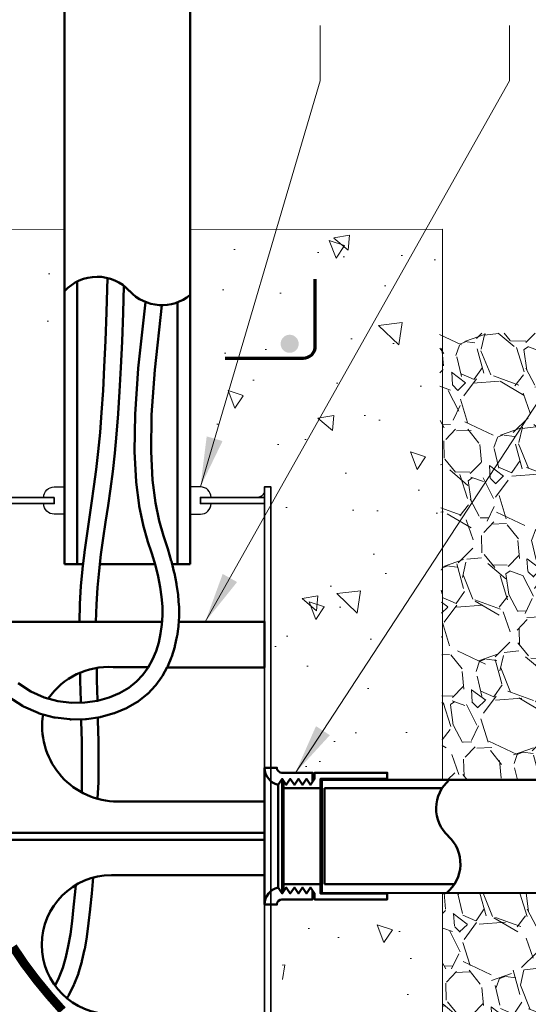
# Model space of a CAD drawing. Header units: inches. Extents: x 0 to 21.3, y 0 to 11.
# Tile 4 of 7: x 5.3 to 6.6, y 6.5 to 9. Entities that reach past the tile are written whole.
import ezdxf

# ---------------------------------------------------------------- set-up
doc = ezdxf.new("R2010")
doc.units = ezdxf.units.IN
doc.header["$LTSCALE"] = 0.375
doc.header["$MEASUREMENT"] = 0
for name, color, linetype, lineweight in [('C-PVMT-ASPH', 8, 'CONTINUOUS', 18), ('E-AFLD-CIRC-SERS', 203, 'CONTINUOUS', 50), ('E-AFLD-DEVC', 23, 'CONTINUOUS', 50), ('E-GRND-EQUI', 83, 'CONTINUOUS', 50), ('E-POWR-CNDT', 83, 'CONTINUOUS', 50), ('G-ANNO-PATT', 252, 'CONTINUOUS', 18), ('P-STRM-PIPE', 163, 'STRAF', 50), ('S-FABR-PL~~', 142, 'CONTINUOUS', 35), ('S-FSTN-MISC', 13, 'CONTINUOUS', 25), ('S-REIN-RBAR', 5, 'CONTINUOUS', 70)]:
    doc.layers.add(name, color=color, linetype=linetype, lineweight=lineweight)
doc.layers.add('G-ANNO-TEXT', color=7, linetype='CONTINUOUS')
doc.styles.add('01-E-BLDG-1_1', font='arial.ttf', dxfattribs={"height": 0.09375})
doc.styles.add('Arial', font='arial.ttf')
doc.linetypes.add('STRAF', pattern='A,1.25,-0.25,["SD",Arial,S=0.125,R=0,X=-0.1,Y=-0.06],-0.25', length=1.75)
doc.dimstyles.new('01-E-BLDG-1_1', dxfattribs={"dimtxt": 0.09375, "dimasz": 0.125, "dimexe": 0.0625, "dimexo": 0.0625, "dimgap": 0.0625, "dimtad": 1, "dimdec": 4, "dimzin": 3, "dimdsep": 46, "dimlunit": 4, "dimtxsty": '01-E-BLDG-1_1', "dimcen": 0.0625, "dimclrd": 1, "dimclre": 1, "dimclrt": 256, "dimazin": 0, "dimtfac": 1, "dimtdec": 4, "dimtmove": 1, "dimatfit": 3, "dimfxl": 1, "dimfrac": 2, "dimtolj": 1, "dimtzin": 3, "dimlwd": 0, "dimlwe": 0, "dimarcsym": 0})

msp = doc.modelspace()

# ---------------------------------------------------------------- hatches: boundary and pattern name
at = {"layer": 'G-ANNO-PATT'}
h = msp.add_hatch(dxfattribs=at)
h.set_pattern_fill('AR-CONC', color=256, scale=0.0625, angle=450)
h.set_pattern_definition([(140, (0.1835779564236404, 1.77635683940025e-14), (0.03922008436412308, 0.4482876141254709), [0.046875, -0.515625]), (84.99999999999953, (0.1835779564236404, 1.77635683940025e-14), (-0.4701200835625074, -0.08671958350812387), [0.03749999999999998, -0.4124999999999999]), (190.4514444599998, (0.1868462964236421, 0.0373573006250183), (-0.4308999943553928, 0.3615680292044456), [0.03983761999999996, -0.4382138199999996]), (136.1841999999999, (0.05857795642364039, 1.77635683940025e-14), (0.1034495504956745, 0.6670258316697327), [0.07031249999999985, -0.7734374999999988]), (186.6356354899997, (0.06719877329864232, 0.05558546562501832), (-0.6088241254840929, 0.5841637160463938), [0.05975646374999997, -0.6573210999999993]), (81.18416398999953, (0.05857795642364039, 1.77635683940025e-14), (-0.6088241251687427, 0.5841637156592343), [0.05624999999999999, -0.6187500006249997]), (110.9999999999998, (0.08982795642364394, 0.06250000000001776), (0.2516368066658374, 0.373066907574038), [0.04687499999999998, -0.5156249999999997]), (56.00000000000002, (0.08982795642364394, 0.06250000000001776), (-0.4532187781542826, 0.1520720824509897), [0.03749999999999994, -0.4124999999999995]), (161.4514447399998, (0.1107976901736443, 0.09358890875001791), (-0.20158197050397, 0.5251389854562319), [0.03983761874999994, -0.4382138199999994]), (127.5, (0.1835779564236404, 1.77635683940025e-14), (-0.2080586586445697, 0.007599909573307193), [0, -0.4074999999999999, 0, -0.4187499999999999, 0, -0.4140624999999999]), (97.49999999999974, (0.1835779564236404, 1.77635683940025e-14), (-0.2465073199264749, 0.1644184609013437), [0, -0.2387499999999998, 0, -0.3981249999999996, 0, -0.1578124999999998]), (57.49999999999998, (0.1835779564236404, -0.1393749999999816), (0.01409679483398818, 0.3336390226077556), [0, -0.1562499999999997, 0, -0.4874999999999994, 0, -0.6468749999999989]), (47.49999999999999, (0.1835779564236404, -0.2018749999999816), (-0.0625656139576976, 0.3644913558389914), [0, -0.203125, 0, -0.32375, 0, -0.459375])])
edge = h.paths.add_edge_path(flags=16)
edge.add_arc((5.02948446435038, 8.109101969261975), 0.005729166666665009, 89.99999999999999, 450)
edge = h.paths.add_edge_path(flags=16)
edge.add_arc((4.577077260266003, 8.109101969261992), 0.005729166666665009, 89.99999999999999, 450)
edge = h.paths.add_edge_path()
edge.add_arc((5.938447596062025, 8.115464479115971), 0.01885530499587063, 89.99999999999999, 450)
edge = h.paths.add_edge_path(flags=16)
edge.add_arc((4.12467005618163, 8.109101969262), 0.005729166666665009, 89.99999999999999, 450)
edge = h.paths.add_edge_path(flags=16)
edge.add_arc((3.705050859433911, 8.114259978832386), 0.005729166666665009, 89.99999999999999, 450)
edge = h.paths.add_edge_path(flags=16)
edge.add_arc((3.252643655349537, 8.114259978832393), 0.005729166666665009, 89.99999999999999, 450)
h.paths.add_polyline_path([(2.598766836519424, 5.452338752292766), (2.584130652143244, 5.295400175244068), (3.194958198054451, 5.317898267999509), (3.06274877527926, 5.043078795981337), (3.43026434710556, 5.043078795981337), (3.430264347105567, 5.219147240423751), (3.430264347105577, 5.455133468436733), (5.395319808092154, 5.500853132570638), (5.399361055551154, 5.731296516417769), (5.362989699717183, 5.787896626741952), (5.37511349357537, 6.074940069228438), (2.590684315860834, 6.074940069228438)])
h.paths.add_polyline_path([(5.808989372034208, 5.481722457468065), (6.351782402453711, 5.473617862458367), (6.339630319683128, 6.786563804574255), (5.97506783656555, 6.77035461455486), (5.991270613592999, 6.032835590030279), (5.800887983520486, 6.073358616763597)])
h.paths.add_polyline_path([(2.621419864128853, 4.577002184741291), (3.01064724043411, 4.617240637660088), (3.016823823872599, 4.077736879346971), (3.411205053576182, 4.026372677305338), (3.430264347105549, 4.812071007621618), (3.016123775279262, 4.714696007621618), (2.95037377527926, 4.812071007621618), (2.596486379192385, 4.786900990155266), (2.633329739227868, 4.645445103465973)])
h.paths.add_polyline_path([(2.606849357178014, 2.266560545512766), (2.918026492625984, 2.262517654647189), (3.00693424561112, 2.375717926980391), (3.043305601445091, 2.270603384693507), (3.390854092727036, 2.274646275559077), (3.394895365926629, 3.216634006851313), (3.249409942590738, 3.325791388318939), (3.196873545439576, 3.006404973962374), (2.930150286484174, 2.986190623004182), (2.853366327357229, 3.054919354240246), (2.655344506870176, 3.018533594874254)])
edge = h.paths.add_edge_path()
edge.add_line((5.334960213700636, 7.801390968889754), (5.436612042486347, 8.467143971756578))
edge.add_line((5.436612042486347, 8.467143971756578), (4.903345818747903, 8.46274837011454))
edge.add_line((4.903345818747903, 8.46274837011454), (2.726080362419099, 8.462748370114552))
edge.add_arc((2.7403360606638, 8.319318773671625), 0.1441363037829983, 95.67607790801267, 154.1881070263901)
edge.add_line((2.610580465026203, 8.38207831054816), (2.604402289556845, 8.012767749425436))
edge.add_line((2.604402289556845, 8.012767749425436), (2.579483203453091, 7.80139096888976))
edge.add_line((2.579483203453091, 7.801390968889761), (2.651933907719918, 7.801390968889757))
edge.add_arc((2.659586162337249, 7.817762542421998), 0.01807167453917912, 244.9480929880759, 295.0519070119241)
edge.add_line((2.667238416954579, 7.801390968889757), (5.334960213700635, 7.801390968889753))
h = msp.add_hatch(dxfattribs=at)
h.set_pattern_fill('AR-CONC', color=256, scale=0.0625, angle=450)
h.set_pattern_definition([(140, (19.50000000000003, 2.499999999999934), (0.03922008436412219, 0.4482876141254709), [0.046875, -0.515625]), (84.99999999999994, (19.50000000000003, 2.499999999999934), (-0.4701200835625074, -0.08671958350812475), [0.0375, -0.4125]), (190.45144446, (19.50326834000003, 2.537357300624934), (-0.4308999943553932, 0.3615680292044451), [0.03983761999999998, -0.4382138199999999]), (136.1842, (19.37500000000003, 2.499999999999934), (0.1034495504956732, 0.6670258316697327), [0.07031249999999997, -0.7734374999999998]), (186.6356354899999, (19.38362081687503, 2.555585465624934), (-0.6088241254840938, 0.584163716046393), [0.05975646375, -0.6573210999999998]), (81.18416398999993, (19.37500000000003, 2.499999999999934), (-0.6088241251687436, 0.5841637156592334), [0.05624999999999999, -0.6187500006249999]), (111, (19.40625000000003, 2.562499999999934), (0.2516368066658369, 0.3730669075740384), [0.04687499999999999, -0.5156249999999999]), (56.00000000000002, (19.40625000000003, 2.562499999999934), (-0.453218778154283, 0.1520720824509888), [0.03749999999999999, -0.4124999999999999]), (161.45144474, (19.42721973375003, 2.593588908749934), (-0.2015819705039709, 0.5251389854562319), [0.03983761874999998, -0.4382138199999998]), (127.5, (19.50000000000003, 2.499999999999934), (-0.2080586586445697, 0.007599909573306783), [0, -0.4074999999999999, 0, -0.41875, 0, -0.4140624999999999]), (97.49999999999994, (19.50000000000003, 2.499999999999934), (-0.2465073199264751, 0.164418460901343), [0, -0.23875, 0, -0.398125, 0, -0.1578125]), (57.49999999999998, (19.50000000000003, 2.360624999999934), (0.01409679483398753, 0.3336390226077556), [0, -0.15625, 0, -0.4874999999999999, 0, -0.6468749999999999]), (47.49999999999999, (19.50000000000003, 2.298124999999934), (-0.06256561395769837, 0.3644913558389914), [0, -0.203125, 0, -0.32375, 0, -0.459375])])
h.paths.add_polyline_path([(5.952045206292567, 7.129250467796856), (6.376572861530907, 7.129250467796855), (6.376572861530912, 8.468668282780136), (5.749112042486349, 8.46866828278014), (5.749112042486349, 7.837492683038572), (5.956910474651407, 7.837492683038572)])
h = msp.add_hatch(dxfattribs=at)
h.set_pattern_fill('GRAVEL', color=256, scale=0.25, angle=111.9999999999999, style=0)
h.set_pattern_definition([(340.012787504, (-0.1156471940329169, 0.07324144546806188), (2.835376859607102, -1.011502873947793), [0.03363399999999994, -3.329772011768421]), (296.9697407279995, (-0.08403894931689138, 0.0617449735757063), (-1.355615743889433, 2.687899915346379), [0.05771699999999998, -5.713981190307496]), (244.510447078, (-0.0578631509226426, 0.01030493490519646), (1.613239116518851, 3.348127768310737), [0.04069699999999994, -4.029008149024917]), (19.27368900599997, (0.03660998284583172, -0.05668257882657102), (-4.729570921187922, -1.641237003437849), [0.0525595, -5.20338951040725]), (44.83365417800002, (0.08622365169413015, -0.03933369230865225), (-2.313293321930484, -2.282799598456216), [0.05153875, -5.102343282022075]), (109.2736890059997, (0.1227727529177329, -0.002996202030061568), (1.641237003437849, -4.729570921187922), [0.05255949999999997, -5.203389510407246]), (149.6942404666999, (0.1054238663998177, 0.04661746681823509), (3.535431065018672, -2.076831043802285), [0.06950724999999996, -6.881212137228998]), (184.2553283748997, (0.04541518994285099, 0.08169179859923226), (-5.75507273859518, -0.437764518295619), [0.06562199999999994, -6.496580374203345]), (233.429565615, (-0.02002593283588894, 0.0768225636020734), (-2.264134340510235, -3.071839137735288), [0.05273749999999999, -5.221018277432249]), (287.2363583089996, (-0.05144752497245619, 0.03446771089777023), (-0.7983721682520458, 2.643407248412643), [0.06020799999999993, -2.95019064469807]), (334.3974377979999, (-0.03360704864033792, -0.02303635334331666), (3.673575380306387, -1.751383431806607), [0.077862, -7.708343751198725]), (250.814074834, (-0.05378718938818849, 0.1737319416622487), (-0.7352142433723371, -2.184481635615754), [0.02657524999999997, -2.630961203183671]), (283.4692343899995, (-0.06252077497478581, 0.1486326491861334), (-0.753879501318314, 3.200650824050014), [0.05055924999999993, -5.005377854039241]), (337, (-0.05074432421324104, 0.09946390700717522), (0.2317959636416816, 0.09365164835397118), [0.03535524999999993, -0.3181981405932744]), (315.198590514, (-0.0720042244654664, 0.07199999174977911), (-0.9318501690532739, 0.9716765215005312), [0.0190395, -1.884903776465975]), (43.80140948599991, (-0.05849473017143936, 0.05858382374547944), (-0.6017362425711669, -0.5127509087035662), [0.02692575, -1.319365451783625]), (142.9637565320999, (-0.03906119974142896, 0.07722082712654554), (-0.7445468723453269, 0.5080845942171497), [0.04373224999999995, -1.414005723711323]), (273.5650511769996, (-0.0739705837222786, 0.1035615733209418), (0.04449266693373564, 0.5572435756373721), [0.03162274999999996, -0.7589466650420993]), (128.389540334, (-0.004176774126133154, -0.07585783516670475), (-1.631904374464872, 2.037004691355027), [0.0443, -4.38571128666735]), (182.3461759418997, (-0.03168735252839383, -0.04113510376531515), (2.924362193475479, 0.1029842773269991), [0.03716524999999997, -3.679351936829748]), (45.19859051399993, (-0.1203297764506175, 0.0848312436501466), (-0.9716765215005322, -0.931850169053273), [0.03807875, -1.865864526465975]), (95.61045966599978, (-0.09349744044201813, 0.111850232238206), (0.2411285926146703, -2.598914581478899), [0.04429999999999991, -4.385711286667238]), (91.4439547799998, (0.1395367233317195, -0.01779381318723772), (0.004666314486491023, -1.346283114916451), [0.04271999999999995, -2.093280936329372]), (46.77514056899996, (0.1384602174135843, 0.02491263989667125), (-2.081497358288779, -2.18914795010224), [0.03579449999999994, -3.543660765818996]), (178.8014094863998, (0.1105296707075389, 0.1808008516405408), (-1.346283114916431, -0.004666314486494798), [0.03807874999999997, -1.865864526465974]), (129.3540246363, (0.07245913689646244, 0.1815973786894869), (2.144655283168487, -2.638740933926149), [0.04190775, -4.14885590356]), (181.4439547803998, (0.1564189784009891, 0.06722082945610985), (1.34628311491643, 0.004666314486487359), [0.02135999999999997, -2.114640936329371]), (213.3099324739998, (0.1161487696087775, 0.1668930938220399), (-0.8335322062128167, -0.6064025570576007), [0.0127475, -1.2620073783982]), (277.9637565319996, (0.1054954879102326, 0.1598925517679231), (-0.04915898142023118, 0.7890395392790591), [0.05153874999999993, -0.979237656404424]), (298.0090059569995, (0.1126360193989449, 0.1088507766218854), (-1.168312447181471, 2.224307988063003), [0.04776249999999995, -4.728480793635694]), (55.69006752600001, (-0.01819956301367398, 0.0856494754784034), (-0.3699402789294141, -0.4190992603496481), [0.03605549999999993, -0.865332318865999]), (105.1572265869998, (0.002123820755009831, 0.1154313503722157), (-1.128486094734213, 4.127834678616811), [0.06294849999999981, -6.231890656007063]), (172.9453959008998, (-0.01433521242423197, 0.1761898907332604), (1.997178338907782, -0.2716223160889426), [0.02573899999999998, -2.548168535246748]), (201.9999999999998, (-0.03987943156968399, 0.1793510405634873), (-0.1381443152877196, -0.3254476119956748), [0.015, -0.2349999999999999]), (232.2564371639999, (0.1075551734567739, 0.1014053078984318), (1.247965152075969, 1.582745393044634), [0.03473099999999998, -3.438379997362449]), (160.0127875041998, (0.08629527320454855, 0.07394139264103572), (-2.83537685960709, 1.011502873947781), [0.0672679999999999, -3.296138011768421]), (111.9999999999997, (0.02307878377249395, 0.09693433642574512), (-0.3254476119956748, 0.1381443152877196), [0.06499999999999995, -0.1849999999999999]), (77.30484646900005, (-0.001270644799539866, 0.1572012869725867), (0.6860552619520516, 2.97352117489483), [0.0395285, -3.9133185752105]), (6.054604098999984, (0.007416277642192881, 0.1957634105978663), (1.02083550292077, 0.1428106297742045), [0.03640049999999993, -1.783626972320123]), (319.645975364, (0.04361377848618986, 0.1996028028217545), (4.097340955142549, -3.467606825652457), [0.05926625, -5.867368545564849]), (287.4260787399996, (0.08877818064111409, 0.161227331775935), (0.9856754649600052, -3.106999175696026), [0.06269974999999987, -6.207268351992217])])
edge = h.paths.add_edge_path()
edge.add_line((6.806795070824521, 7.09878126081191), (6.881429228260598, 7.098781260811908))
edge.add_arc((6.881429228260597, 7.22378126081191), 0.1250000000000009, 270.0000000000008, 337.7572024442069)
edge.add_line((6.997127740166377, 7.176464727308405), (7.345866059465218, 8.029200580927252))
edge.add_line((7.345866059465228, 8.029200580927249), (7.345866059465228, 8.21011048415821))
edge.add_line((7.345866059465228, 8.21011048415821), (6.369327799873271, 8.20998725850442))
edge.add_line((6.36932779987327, 8.20998725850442), (6.376448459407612, 7.09882529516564))
edge.add_line((6.376448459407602, 7.098825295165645), (6.80679499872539, 7.098825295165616))
edge.add_line((6.80679499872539, 7.098825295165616), (6.806795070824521, 7.098781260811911))
edge = h.paths.add_edge_path()
edge.add_line((6.807256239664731, 6.817123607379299), (6.807255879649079, 6.817343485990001))
edge.add_line((6.807255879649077, 6.817343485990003), (6.376909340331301, 6.817343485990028))
edge.add_line((6.376909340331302, 6.817343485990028), (6.381113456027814, 5.638157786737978))
edge.add_line((6.381113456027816, 5.638157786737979), (7.345866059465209, 5.631267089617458))
edge.add_line((7.345866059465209, 5.631267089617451), (7.345866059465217, 7.286199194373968))
edge.add_line((7.345866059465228, 7.286199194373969), (7.257449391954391, 7.070002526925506))
edge.add_arc((6.881429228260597, 7.223781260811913), 0.4062500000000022, 269.9999999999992, 337.75720244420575, ccw=False)
edge.add_line((6.881429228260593, 6.81753126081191), (6.807256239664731, 6.817123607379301))
at = {"layer": 'S-REIN-RBAR'}
h = msp.add_hatch(color=256, dxfattribs=at)
edge = h.paths.add_edge_path()
edge.add_arc((5.99637829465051, 8.18329705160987), 0.02249692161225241, 270, 630, ccw=False)

# ---------------------------------------------------------------- linework, layer by layer
at = {"layer": 'C-PVMT-ASPH'}
for p, q in [((2.726080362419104, 8.462748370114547), (5.436612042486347, 8.467143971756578)), ((5.749112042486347, 8.4676507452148), (6.376572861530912, 8.468668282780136)), ((6.376572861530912, 8.468668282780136), (6.37657286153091, 7.098869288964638)), ((6.37657286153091, 6.817564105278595), (6.37657286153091, 5.455133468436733))]:
    msp.add_line(p, q, dxfattribs=at)
at = {"layer": 'E-AFLD-CIRC-SERS'}
for points in [[(5.473376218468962, 7.492017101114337), (5.474635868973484, 7.536292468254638, -0.008231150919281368), (5.474666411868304, 7.536972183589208), (5.477335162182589, 7.580406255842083, -0.007708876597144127), (5.477384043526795, 7.581041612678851), (5.481266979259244, 7.623035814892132, -0.006278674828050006), (5.481321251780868, 7.623551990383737), (5.486154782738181, 7.66456381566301, -0.00455051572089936), (5.486202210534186, 7.664936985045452), (5.491722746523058, 7.705423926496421, -0.002623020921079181), (5.491753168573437, 7.705638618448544), (5.497697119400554, 7.746058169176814, -0.0006141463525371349), (5.497704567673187, 7.746108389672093), (5.503800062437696, 7.78686267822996), (5.509773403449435, 7.828334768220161), (5.515364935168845, 7.870983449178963), (5.520379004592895, 7.915390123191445), (5.524830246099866, 7.962332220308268), (5.528778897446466, 8.01258662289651), (5.532283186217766, 8.066913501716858), (5.535401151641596, 8.126068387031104), (5.538191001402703, 8.190803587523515), (5.540711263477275, 8.26186957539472), (5.54322522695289, 8.346933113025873)], [(5.514726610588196, 7.492017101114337), (5.515943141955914, 7.534776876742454), (5.518571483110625, 7.577553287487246), (5.522401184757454, 7.618971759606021), (5.527182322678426, 7.65953903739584), (5.532662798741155, 7.699732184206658), (5.538587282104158, 7.740019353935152), (5.544687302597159, 7.780803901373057, 0.001354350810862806), (5.544703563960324, 7.780914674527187), (5.55070357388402, 7.822571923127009, 0.003171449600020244), (5.550739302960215, 7.822831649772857), (5.556371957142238, 7.865793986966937, 0.004481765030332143), (5.556416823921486, 7.866161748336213), (5.561472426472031, 7.910936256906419, 0.004473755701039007), (5.561510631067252, 7.911304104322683), (5.565995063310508, 7.958596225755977, 0.004032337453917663), (5.566023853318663, 7.958928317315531), (5.569996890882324, 8.009493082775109, 0.003499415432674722), (5.570017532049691, 8.009781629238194), (5.573538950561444, 8.064374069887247, 0.002938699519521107), (5.573553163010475, 8.06461658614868), (5.576682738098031, 8.12399173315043, 0.002397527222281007), (5.576692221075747, 8.124189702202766), (5.579489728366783, 8.189102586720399, 0.001905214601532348), (5.579495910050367, 8.189259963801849), (5.582021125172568, 8.260465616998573, 0.001475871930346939), (5.582025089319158, 8.260587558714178), (5.584002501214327, 8.327496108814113)], [(5.297044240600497, 7.305614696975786), (5.33175640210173, 7.282969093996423, 0.04041721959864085), (5.334688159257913, 7.281377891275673), (5.370795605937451, 7.26540605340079, 0.03851656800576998), (5.373793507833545, 7.26434736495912), (5.410542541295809, 7.25447379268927, 0.03608464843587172), (5.413467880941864, 7.25391016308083), (5.450104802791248, 7.249559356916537, 0.03373126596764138), (5.452886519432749, 7.249418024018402), (5.4886576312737, 7.250014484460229, 0.03195823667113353), (5.491288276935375, 7.250226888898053), (5.525439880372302, 7.255195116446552, 0.03117207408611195), (5.5279594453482, 7.25572368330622), (5.559737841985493, 7.26448817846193, 0.03178120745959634), (5.562218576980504, 7.265345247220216), (5.590870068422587, 7.277330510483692, 0.03388861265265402), (5.593372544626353, 7.278582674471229), (5.618312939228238, 7.293252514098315, 0.03518116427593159), (5.620706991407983, 7.294897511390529), (5.64203012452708, 7.311872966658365, 0.03485660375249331), (5.644151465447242, 7.313817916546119), (5.662120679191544, 7.332759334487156, 0.03321421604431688), (5.663872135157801, 7.334869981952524), (5.67875077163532, 7.355437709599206, 0.03058653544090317), (5.68010352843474, 7.357571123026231), (5.692154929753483, 7.379425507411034, 0.02741841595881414), (5.693138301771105, 7.38146579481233), (5.702625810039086, 7.404267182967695, 0.02410909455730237), (5.703301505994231, 7.406140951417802), (5.710488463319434, 7.429549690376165, 0.02093191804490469), (5.71092647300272, 7.43122293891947), (5.71607622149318, 7.454899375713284, 0.01861846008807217), (5.716347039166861, 7.456413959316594), (5.719680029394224, 7.48011602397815, 0.01856360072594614), (5.719837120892, 7.481642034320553), (5.721402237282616, 7.505517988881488, 0.01839129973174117), (5.721445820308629, 7.507037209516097), (5.721249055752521, 7.531332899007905, 0.01749421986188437), (5.721186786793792, 7.53277731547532), (5.719234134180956, 7.557738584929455, 0.01601961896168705), (5.719088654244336, 7.559054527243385), (5.71538610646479, 7.584927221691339, 0.01417420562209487), (5.715187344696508, 7.586081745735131), (5.709740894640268, 7.613111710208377, 0.01216595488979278), (5.709518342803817, 7.614092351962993), (5.702333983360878, 7.642525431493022, 0.01016379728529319), (5.702111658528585, 7.643335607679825), (5.693195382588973, 7.673417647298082, 0.005529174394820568), (5.693060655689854, 7.673854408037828), (5.682743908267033, 7.706031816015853), (5.67224871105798, 7.742726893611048), (5.66278013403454, 7.787438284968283), (5.655545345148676, 7.843916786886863), (5.651886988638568, 7.915724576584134), (5.653203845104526, 8.006263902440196), (5.660896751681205, 8.118851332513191), (5.678875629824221, 8.27928204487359)], [(5.320926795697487, 7.339385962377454), (5.352939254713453, 7.318501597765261), (5.386058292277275, 7.30385165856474), (5.419825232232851, 7.294779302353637), (5.453593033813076, 7.290769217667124), (5.486646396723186, 7.291320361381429), (5.518213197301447, 7.295912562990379), (5.547480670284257, 7.303984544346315), (5.573625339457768, 7.314921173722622), (5.596102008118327, 7.328141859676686), (5.615157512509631, 7.343312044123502), (5.631188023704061, 7.360209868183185), (5.64451941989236, 7.378638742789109), (5.655412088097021, 7.398391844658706), (5.66408084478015, 7.41922552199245), (5.670721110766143, 7.440853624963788), (5.67552327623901, 7.462932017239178), (5.678642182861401, 7.485111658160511), (5.680107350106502, 7.507462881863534), (5.679922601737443, 7.530274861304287), (5.67807801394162, 7.553854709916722), (5.674552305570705, 7.578491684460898), (5.669320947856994, 7.604454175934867), (5.66236272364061, 7.631992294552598), (5.653630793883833, 7.661452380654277), (5.643283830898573, 7.69372402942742, -0.007923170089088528), (5.64309377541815, 7.694350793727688), (5.632309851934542, 7.732055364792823, -0.01747332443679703), (5.631961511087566, 7.73345675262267), (5.622169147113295, 7.779697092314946, -0.02032368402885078), (5.621888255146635, 7.781352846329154), (5.614446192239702, 7.839449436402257, -0.01912777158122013), (5.61430545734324, 7.841023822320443), (5.610572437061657, 7.914297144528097, -0.0163629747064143), (5.610547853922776, 7.915649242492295), (5.611882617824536, 8.007419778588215, -0.01342047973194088), (5.61192850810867, 8.00852806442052), (5.619689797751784, 8.122116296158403, -0.01084503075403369), (5.619770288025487, 8.123009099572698), (5.638165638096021, 8.287156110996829)], [(5.518172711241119, 7.295906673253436), (5.51814373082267, 7.296891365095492, 0.0003782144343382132), (5.518142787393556, 7.296922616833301), (5.516596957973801, 7.346876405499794), (5.517177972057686, 7.376911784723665), (5.517177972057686, 7.376911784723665)], [(5.476960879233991, 7.291158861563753), (5.476828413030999, 7.295659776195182), (5.475281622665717, 7.345644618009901, -0.001129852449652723), (5.475278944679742, 7.34573798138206), (5.475189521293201, 7.365455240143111)], [(5.518939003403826, 7.052929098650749), (5.520718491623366, 7.093549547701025, 0.004358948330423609), (5.520725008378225, 7.093909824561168), (5.521196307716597, 7.144215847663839, 0.004517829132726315), (5.521196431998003, 7.144589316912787), (5.520755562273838, 7.195246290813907, 0.003331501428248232), (5.520751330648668, 7.195521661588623), (5.51963389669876, 7.246239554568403, 0.001848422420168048), (5.519629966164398, 7.24639230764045), (5.519396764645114, 7.254315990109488)], [(5.442562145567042, 6.555852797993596), (5.446221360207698, 6.561869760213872, 0.02220717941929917), (5.447104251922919, 6.563478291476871), (5.459929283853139, 6.589522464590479, 0.02204144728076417), (5.460661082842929, 6.591190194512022), (5.470932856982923, 6.617718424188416, 0.02021550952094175), (5.471472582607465, 6.619299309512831), (5.47961950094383, 6.64674292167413, 0.01704265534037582), (5.479974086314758, 6.648106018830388), (5.486424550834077, 6.676896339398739, 0.01311860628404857), (5.486633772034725, 6.677960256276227), (5.4918161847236, 6.708528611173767, 0.009053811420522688), (5.491927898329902, 6.709268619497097), (5.496270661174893, 6.742046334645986, 0.005293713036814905), (5.496323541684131, 6.742480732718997), (5.500255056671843, 6.777899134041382, 0.002589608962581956), (5.500277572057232, 6.778112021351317), (5.504133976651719, 6.816473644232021, 0.002306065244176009), (5.5041521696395, 6.816663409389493), (5.507734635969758, 6.855936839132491)]]:
    msp.add_lwpolyline(points, format="xyb", dxfattribs=at)
for points in [[(5.479776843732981, 7.06823367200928), (5.479394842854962, 7.094477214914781), (5.479862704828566, 7.144416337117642), (5.479424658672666, 7.194748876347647), (5.478311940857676, 7.245252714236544), (5.478176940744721, 7.249839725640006)], [(5.412907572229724, 6.587596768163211), (5.422445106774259, 6.606964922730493), (5.432085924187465, 6.631863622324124), (5.439794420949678, 6.65783037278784), (5.445972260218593, 6.685403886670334), (5.451001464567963, 6.715068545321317), (5.455266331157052, 6.747258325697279), (5.459161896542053, 6.782352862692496), (5.462998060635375, 6.820513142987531), (5.464555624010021, 6.837588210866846)]]:
    msp.add_lwpolyline(points, dxfattribs=at)
at = {"layer": 'E-AFLD-DEVC'}
for points in [[(5.679094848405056, 7.492017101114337), (5.163671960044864, 7.492017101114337)], [(5.690993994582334, 7.378403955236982), (5.933504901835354, 7.378425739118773), (5.93397889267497, 7.492017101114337), (5.720517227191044, 7.492017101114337)], [(5.933978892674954, 6.95028708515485), (4.912826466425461, 6.95028708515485), (4.912826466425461, 6.967594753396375), (5.933978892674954, 6.967594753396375)]]:
    msp.add_lwpolyline(points, dxfattribs=at)
for points in [[(5.395938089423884, 7.301197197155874, -0.2620520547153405), (5.557259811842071, 7.379416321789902), (5.644816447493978, 7.379364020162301)], [(5.452168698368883, 6.425864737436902), (5.933978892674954, 6.425864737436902), (5.933978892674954, 6.515864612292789), (5.553210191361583, 6.515864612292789, -0.9999999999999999), (5.553210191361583, 6.862017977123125), (5.933978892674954, 6.862017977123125), (5.933504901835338, 7.045596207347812), (5.558249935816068, 7.045596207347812, -0.4437689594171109), (5.38328106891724, 7.26179828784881)]]:
    msp.add_lwpolyline(points, format="xyb", dxfattribs=at)
at = {"layer": 'E-GRND-EQUI', "const_width": 0.022}
msp.add_lwpolyline([(5.43126639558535, 6.525798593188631), (5.398885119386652, 6.562506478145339), (5.367123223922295, 6.601039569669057), (5.336705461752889, 6.641474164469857), (5.308235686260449, 6.683791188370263)], dxfattribs=at)
at = {"layer": 'E-POWR-CNDT'}
for p, q in [((5.436612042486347, 9.023410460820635), (5.436612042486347, 7.635209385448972)), ((5.749112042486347, 7.635209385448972), (5.749112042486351, 9.023410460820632)), ((5.467862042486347, 8.337962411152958), (5.467862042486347, 7.635209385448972)), ((5.717862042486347, 7.635209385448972), (5.717862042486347, 8.286477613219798)), ((5.436612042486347, 7.635209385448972), (5.482095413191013, 7.635209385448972)), ((5.704182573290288, 7.635209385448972), (5.749112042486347, 7.635209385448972))]:
    msp.add_line(p, q, dxfattribs=at)
msp.add_lwpolyline([(5.524314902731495, 7.635209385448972), (5.661409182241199, 7.635209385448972)], dxfattribs=at)
for centre, radius, start, end in [((5.517645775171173, 8.24077725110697), 0.1091942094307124, 42.4142184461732, 137.9111676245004), ((5.678879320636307, 8.388476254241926), 0.1091942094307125, 222.414218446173, 310.0301705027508)]:
    msp.add_arc(centre, radius, start, end, dxfattribs=at)
at = {"layer": 'G-ANNO-PATT'}
msp.add_line((6.376697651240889, 6.619112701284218), (6.37657286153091, 6.817564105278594), dxfattribs=at)
at = {"layer": 'P-STRM-PIPE'}
for p, q in [((5.93388980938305, 6.788953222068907), (5.933889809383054, 7.129250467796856)), ((5.977804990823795, 6.816811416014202), (5.977804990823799, 7.10139227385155)), ((5.967732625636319, 6.831283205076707), (5.967732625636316, 7.086920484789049)), ((5.980856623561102, 7.078642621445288), (5.980856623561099, 6.839561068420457)), ((6.072855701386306, 6.839561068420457), (6.07285570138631, 7.078642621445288)), ((6.375726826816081, 7.078754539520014), (6.082733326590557, 7.078754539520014)), ((6.40590961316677, 6.839449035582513), (6.082733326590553, 6.839449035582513))]:
    msp.add_line(p, q, dxfattribs=at)
at = {"layer": 'P-STRM-PIPE', "linetype": 'Continuous'}
for p, q in [((6.076111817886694, 6.817871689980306), (6.076111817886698, 7.098930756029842)), ((6.076111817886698, 7.098930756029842), (6.806868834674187, 7.09878126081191)), ((6.08273308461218, 7.07852972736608), (6.082733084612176, 6.839495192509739)), ((6.806868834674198, 6.817123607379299), (6.076111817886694, 6.817871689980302))]:
    msp.add_line(p, q, dxfattribs=at)
at = {"layer": 'P-STRM-PIPE', "flags": 128}
for points in [[(5.952045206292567, 7.129250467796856), (5.964664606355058, 7.129250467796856), (5.933889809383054, 7.129250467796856, 0.3506097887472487), (5.967732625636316, 7.086920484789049), (5.977804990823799, 7.10139227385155), (5.987877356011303, 7.086920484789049), (5.9979497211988, 7.10139227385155), (6.008022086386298, 7.086920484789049), (6.018094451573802, 7.10139227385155), (6.028166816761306, 7.086920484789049), (6.038239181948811, 7.10139227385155), (6.048311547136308, 7.086920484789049), (6.053347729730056, 7.094156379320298), (6.053347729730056, 7.116631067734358), (5.977284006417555, 7.116631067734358, -0.414213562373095), (5.964664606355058, 7.129250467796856)], [(5.952045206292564, 6.7889532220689), (5.964664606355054, 6.788953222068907), (5.93388980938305, 6.788953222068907, -0.3506097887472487), (5.967732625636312, 6.831283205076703), (5.977804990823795, 6.816811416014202), (5.9878773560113, 6.831283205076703), (5.997949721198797, 6.816811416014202), (6.008022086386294, 6.831283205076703), (6.018094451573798, 6.816811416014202), (6.028166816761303, 6.831283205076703), (6.038239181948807, 6.816811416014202), (6.048311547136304, 6.831283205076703), (6.053347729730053, 6.824047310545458), (6.053347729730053, 6.80157262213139), (5.977284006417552, 6.80157262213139, 0.414213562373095), (5.964664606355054, 6.788953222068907)]]:
    msp.add_lwpolyline(points, format="xyb", dxfattribs=at)
for points in [[(6.048311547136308, 7.086920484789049), (6.038239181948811, 7.10139227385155), (6.028166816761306, 7.086920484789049), (6.018094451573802, 7.10139227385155), (6.008022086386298, 7.086920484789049), (5.9979497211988, 7.10139227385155), (5.987877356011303, 7.086920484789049), (5.980856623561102, 7.097007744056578), (5.980856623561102, 7.078642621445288), (6.07285570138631, 7.078642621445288), (6.07285570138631, 7.10139227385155), (6.239186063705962, 7.10139227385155), (6.239186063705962, 7.116631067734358), (6.058383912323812, 7.116631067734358), (6.058383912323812, 7.10139227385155)], [(6.048311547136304, 6.831283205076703), (6.038239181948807, 6.816811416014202), (6.028166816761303, 6.831283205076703), (6.018094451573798, 6.816811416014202), (6.008022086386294, 6.831283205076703), (5.997949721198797, 6.816811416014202), (5.9878773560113, 6.831283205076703), (5.980856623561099, 6.821195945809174), (5.980856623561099, 6.839561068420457), (6.072855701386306, 6.839561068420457), (6.072855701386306, 6.816811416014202), (6.239186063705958, 6.816811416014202), (6.239186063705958, 6.80157262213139), (6.058383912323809, 6.80157262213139), (6.058383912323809, 6.816811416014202)]]:
    msp.add_lwpolyline(points, close=True, dxfattribs=at)
at = {"layer": 'P-STRM-PIPE'}
for centre, radius, start, end in [((6.453860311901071, 7.027920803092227), 0.09321432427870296, 130.4390908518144, 227.585781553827), ((6.32777612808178, 6.890282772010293), 0.09321432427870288, 308.7185691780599, 47.58578155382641)]:
    msp.add_arc(centre, radius, start, end, dxfattribs=at)
at = {"layer": 'S-FABR-PL~~'}
for points in [[(5.949283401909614, 6.700748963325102), (5.94928340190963, 7.827717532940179), (5.93397889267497, 7.827717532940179), (5.933978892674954, 6.700748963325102)], [(5.949283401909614, 6.700748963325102), (5.949283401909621, 6.820890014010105)], [(5.933978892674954, 6.708560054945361), (5.933978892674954, 6.090164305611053), (5.949283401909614, 6.090164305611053), (5.949283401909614, 6.711553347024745)]]:
    msp.add_lwpolyline(points, dxfattribs=at)
for points in [[(5.411182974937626, 7.801390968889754), (2.667238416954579, 7.801390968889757), (2.667238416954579, 7.786086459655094), (5.411182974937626, 7.78608645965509)], [(5.93397889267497, 7.801390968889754), (5.774541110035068, 7.801390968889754), (5.774541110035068, 7.78608645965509), (5.93397889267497, 7.78608645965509)]]:
    msp.add_lwpolyline(points, close=True, dxfattribs=at)
msp.add_arc((5.916427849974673, 7.818942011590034), 0.0175510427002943, 269.9999999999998, 0, dxfattribs=at)
at = {"layer": 'S-FSTN-MISC'}
for points in [[(5.411182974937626, 7.801390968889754), (5.384668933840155, 7.801390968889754, -0.4183088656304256), (5.411182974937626, 7.827383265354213), (5.436612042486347, 7.827383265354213), (5.436612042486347, 7.759572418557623), (5.411182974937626, 7.759572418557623, -0.4142135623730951), (5.384668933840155, 7.78608645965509), (5.411182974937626, 7.78608645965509)], [(5.774541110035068, 7.801390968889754), (5.801055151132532, 7.801390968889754, 0.4183088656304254), (5.774541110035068, 7.827383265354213), (5.749112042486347, 7.827383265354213), (5.749112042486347, 7.759572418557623), (5.774541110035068, 7.759572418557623, 0.4142135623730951), (5.801055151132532, 7.78608645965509), (5.774541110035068, 7.78608645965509)]]:
    msp.add_lwpolyline(points, format="xyb", close=True, dxfattribs=at)
at = {"layer": 'S-REIN-RBAR'}
for p, q in [((6.060053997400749, 8.177447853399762), (6.060053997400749, 8.343650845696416)), ((5.836067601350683, 8.147447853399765), (6.030053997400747, 8.147447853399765))]:
    msp.add_line(p, q, dxfattribs=at)
msp.add_arc((6.030053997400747, 8.177447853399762), 0.03, 269.9999999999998, 0, dxfattribs=at)

# ---------------------------------------------------------------- leaders
at = {"layer": 'G-ANNO-TEXT'}
for points in [[(5.774417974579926, 7.827383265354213), (6.07196272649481, 8.836859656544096), (6.07196272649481, 8.975104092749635)], [(5.786433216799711, 7.492017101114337), (6.543222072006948, 8.836859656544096), (6.543222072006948, 8.975104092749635)], [(6.010702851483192, 7.116631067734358), (6.950336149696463, 8.554834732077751), (6.950336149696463, 8.791628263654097)]]:
    msp.add_leader(points, dimstyle='01-E-BLDG-1_1', dxfattribs=at)

doc.saveas('drawing.dxf')
